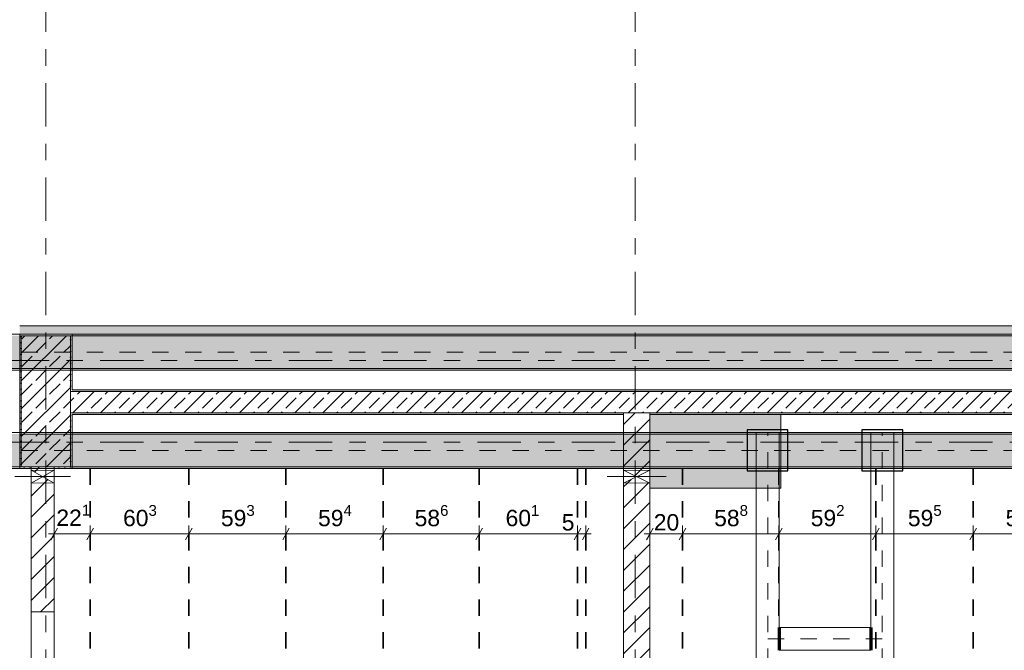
# Model space of a CAD drawing. Header units: metres. Extents: x -3.6 to 84.5, y -11 to 16.8.
# Tile 104 of 225: x 25.6 to 31.6, y 4.1 to 7.9. Entities that reach past the tile are written whole.
import ezdxf

# ---------------------------------------------------------------- set-up
doc = ezdxf.new("R2010")
doc.units = ezdxf.units.M
doc.header["$MEASUREMENT"] = 0
for name, pattern in [('Achse', [0.2, 0.1, -0.05, 0, -0.05]), ('Strichlinie doppelt', [0.546806, 0.264583, -0.105833, 0.070556, -0.105833]), ('Wipeout_Contour', [1, 0, -1])]:
    doc.linetypes.add(name, pattern=pattern)
for name, color, linetype in [('155 - Bemaßung_ Beschriftung.Ausbau - Deckenelemente', 7, 'Continuous'), ('451 - Universal.Achsen Raster', 7, 'Continuous'), ('605 - Struktur.Wand Innen', 7, 'Continuous'), ('607 - Struktur.Stütze', 7, 'Continuous'), ('608 - Struktur.Träger', 7, 'Continuous'), ('671 - Objekte.Aufzug', 7, 'Continuous'), ('Abbruch_605 - Struktur.Wand Innen', 7, 'Continuous'), ('Neubau_605 - Struktur.Wand Innen', 7, 'Continuous'), ('Neubau_612 - Struktur.Stahlbau', 7, 'Continuous')]:
    doc.layers.add(name, color=color, linetype=linetype)
doc.styles.add('ERSTELLTER_STIL_2', font='txt')
doc.linetypes.add('Abbruch 1', pattern='A,0,[1,2022.0244.A_L5A-PL04.08_iB_Deckenelemente 1.OG1.Shx,S=0.001984,R=0,X=0,Y=0],-0.25,0', length=0.25)
doc.dimstyles.new('ERSTELLTER_STIL__1', dxfattribs={"dimtxt": 0.1, "dimasz": 0.0532, "dimexe": 0.18, "dimexo": 0.0625, "dimgap": 0, "dimtad": 1, "dimtih": 1, "dimtoh": 1, "dimzin": 0, "dimdsep": 46, "dimtxsty": 'ERSTELLTER_STIL_2', "dimblk": 'ARROWHEAD_2', "dimblk1": 'ARROWHEAD_2', "dimblk2": 'ARROWHEAD_2', "dimcen": 0.09, "dimse1": 1, "dimse2": 1, "dimclrd": 7, "dimclre": 7, "dimclrt": 7, "dimazin": 0, "dimtfac": 1, "dimtdec": 4, "dimtmove": 0, "dimatfit": 3, "dimfxl": 1, "dimtolj": 1, "dimtzin": 0, "dimarcsym": 0})
doc.dimstyles.new('ERSTELLTER_STIL__2', dxfattribs={"dimtxt": 0.1, "dimasz": 0.0532, "dimexe": 0.18, "dimexo": 0.0625, "dimgap": 0, "dimtad": 1, "dimtih": 1, "dimtoh": 1, "dimzin": 0, "dimdsep": 46, "dimtxsty": 'ERSTELLTER_STIL_2', "dimblk": 'ARROWHEAD_2', "dimblk1": 'ARROWHEAD_2', "dimblk2": 'ARROWHEAD_2', "dimcen": 0.09, "dimse1": 1, "dimse2": 1, "dimclrd": 7, "dimclre": 7, "dimclrt": 7, "dimazin": 0, "dimtfac": 1, "dimtdec": 4, "dimtmove": 2, "dimatfit": 3, "dimfxl": 1, "dimtolj": 1, "dimtzin": 0, "dimarcsym": 0})
pattern_1 = [(45, (0, 0), (-0.08485281, 0.08485281), []), (45, (-0.04243, 0.04243), (-0.08485281, 0.08485281), [0.09, -0.03])]
pattern_2 = [(45, (0, 0), (-0.01767767, 0.01767767), [0, -0.025])]
pattern_3 = [(45, (0, 0), (-0.0636396, 0.0636396), [])]

# ---------------------------------------------------------------- blocks, each defined once
blk = doc.blocks.new('*D259')
at = {"layer": '155 - Bemaßung_ Beschriftung.Ausbau - Deckenelemente', "color": 7, "linetype": 'Continuous', "lineweight": 5}
for p, q in [((25.8002, 4.825), (25.7598, 4.755)), ((25.78, 4.7375), (25.78, 4.8425)), ((26.0212, 4.825), (25.9808, 4.755)), ((26.001, 4.7375), (26.001, 4.8425)), ((25.7457, 4.79), (25.78, 4.79)), ((25.78, 4.79), (26.001, 4.79))]:
    blk.add_line(p, q, dxfattribs=at)
at = {"layer": '155 - Bemaßung_ Beschriftung.Ausbau - Deckenelemente', "color": 7, "lineweight": 5, "insert": (25.7939, 4.81), "char_height": 0.1, "attachment_point": 7, "style": 'ERSTELLTER_STIL_2'}
blk.add_mtext('\\A1;{\\pql;\\fArial|b0|i0|c0|p38;22\\fArial|b0|i0|c0|p38;\\A1{\\H.66x;\\S1^  ;}}', dxfattribs=at)
blk = doc.blocks.new('ARROWHEAD_2')
at = {"color": 0, "linetype": 'Continuous', "lineweight": 0}
for p, q in [((0, 0), (-1, 0)), ((-0.38, -0.66), (0.38, 0.66))]:
    blk.add_line(p, q, dxfattribs=at)
blk = doc.blocks.new('*D260')
at = {"layer": '155 - Bemaßung_ Beschriftung.Ausbau - Deckenelemente', "color": 7, "linetype": 'Continuous', "lineweight": 5}
for p, q in [((26.0212, 4.825), (25.9808, 4.755)), ((26.001, 4.7375), (26.001, 4.8425)), ((26.6242, 4.825), (26.5838, 4.755)), ((26.604, 4.7375), (26.604, 4.8425)), ((26.001, 4.79), (26.604, 4.79))]:
    blk.add_line(p, q, dxfattribs=at)
at = {"layer": '155 - Bemaßung_ Beschriftung.Ausbau - Deckenelemente', "color": 7, "lineweight": 5, "insert": (26.2015, 4.8083), "char_height": 0.1, "attachment_point": 7, "style": 'ERSTELLTER_STIL_2'}
blk.add_mtext('\\A1;{\\pql;\\fArial|b0|i0|c0|p38;60\\fArial|b0|i0|c0|p38;\\A1{\\H.66x;\\S3^  ;}}', dxfattribs=at)
blk = doc.blocks.new('*D261')
at = {"layer": '155 - Bemaßung_ Beschriftung.Ausbau - Deckenelemente', "color": 7, "linetype": 'Continuous', "lineweight": 5}
for p, q in [((26.6242, 4.825), (26.5838, 4.755)), ((26.604, 4.7375), (26.604, 4.8425)), ((27.2172, 4.825), (27.1768, 4.755)), ((27.197, 4.7375), (27.197, 4.8425)), ((26.604, 4.79), (27.197, 4.79))]:
    blk.add_line(p, q, dxfattribs=at)
at = {"layer": '155 - Bemaßung_ Beschriftung.Ausbau - Deckenelemente', "color": 7, "lineweight": 5, "insert": (26.7995, 4.8083), "char_height": 0.1, "attachment_point": 7, "style": 'ERSTELLTER_STIL_2'}
blk.add_mtext('\\A1;{\\pql;\\fArial|b0|i0|c0|p38;59\\fArial|b0|i0|c0|p38;\\A1{\\H.66x;\\S3^  ;}}', dxfattribs=at)
blk = doc.blocks.new('*D262')
at = {"layer": '155 - Bemaßung_ Beschriftung.Ausbau - Deckenelemente', "color": 7, "linetype": 'Continuous', "lineweight": 5}
for p, q in [((27.2172, 4.825), (27.1768, 4.755)), ((27.197, 4.7375), (27.197, 4.8425)), ((27.8112, 4.825), (27.7708, 4.755)), ((27.791, 4.7375), (27.791, 4.8425)), ((27.197, 4.79), (27.791, 4.79))]:
    blk.add_line(p, q, dxfattribs=at)
at = {"layer": '155 - Bemaßung_ Beschriftung.Ausbau - Deckenelemente', "color": 7, "lineweight": 5, "insert": (27.393, 4.8083), "char_height": 0.1, "attachment_point": 7, "style": 'ERSTELLTER_STIL_2'}
blk.add_mtext('\\A1;{\\pql;\\fArial|b0|i0|c0|p38;59\\fArial|b0|i0|c0|p38;\\A1{\\H.66x;\\S4^  ;}}', dxfattribs=at)
blk = doc.blocks.new('*D263')
at = {"layer": '155 - Bemaßung_ Beschriftung.Ausbau - Deckenelemente', "color": 7, "linetype": 'Continuous', "lineweight": 5}
for p, q in [((27.8112, 4.825), (27.7708, 4.755)), ((27.791, 4.7375), (27.791, 4.8425)), ((28.3972, 4.825), (28.3568, 4.755)), ((28.377, 4.7375), (28.377, 4.8425)), ((27.791, 4.79), (28.377, 4.79))]:
    blk.add_line(p, q, dxfattribs=at)
at = {"layer": '155 - Bemaßung_ Beschriftung.Ausbau - Deckenelemente', "color": 7, "lineweight": 5, "insert": (27.983, 4.8083), "char_height": 0.1, "attachment_point": 7, "style": 'ERSTELLTER_STIL_2'}
blk.add_mtext('\\A1;{\\pql;\\fArial|b0|i0|c0|p38;58\\fArial|b0|i0|c0|p38;\\A1{\\H.66x;\\S6^  ;}}', dxfattribs=at)
blk = doc.blocks.new('*D264')
at = {"layer": '155 - Bemaßung_ Beschriftung.Ausbau - Deckenelemente', "color": 7, "linetype": 'Continuous', "lineweight": 5}
for p, q in [((28.3972, 4.825), (28.3568, 4.755)), ((28.377, 4.7375), (28.377, 4.8425)), ((28.9982, 4.825), (28.9578, 4.755)), ((28.978, 4.7375), (28.978, 4.8425)), ((28.377, 4.79), (28.978, 4.79))]:
    blk.add_line(p, q, dxfattribs=at)
at = {"layer": '155 - Bemaßung_ Beschriftung.Ausbau - Deckenelemente', "color": 7, "lineweight": 5, "char_height": 0.1, "attachment_point": 7, "style": 'ERSTELLTER_STIL_2'}
for s, insert in [('\\A1;{\\pql;\\fArial|b0|i0|c0|p38;60\\fArial|b0|i0|c0|p38;\\A1{\\H.66x;\\S1^  ;}}', (28.5386, 4.8083)), ('\\A1;{\\pql;\\fArial|b0|i0|c0|p38;5}', (28.8819, 4.81))]:
    blk.add_mtext(s, dxfattribs=dict(at, insert=insert))
blk = doc.blocks.new('*D265')
at = {"layer": '155 - Bemaßung_ Beschriftung.Ausbau - Deckenelemente', "color": 7, "linetype": 'Continuous', "lineweight": 5}
for p, q in [((28.9982, 4.825), (28.9578, 4.755)), ((28.978, 4.7375), (28.978, 4.8425)), ((29.0078, 4.755), (29.0482, 4.825)), ((29.028, 4.7375), (29.028, 4.8425)), ((28.978, 4.79), (29.028, 4.79)), ((29.028, 4.79), (29.0622, 4.79))]:
    blk.add_line(p, q, dxfattribs=at)
blk = doc.blocks.new('*D266')
at = {"layer": '155 - Bemaßung_ Beschriftung.Ausbau - Deckenelemente', "color": 7, "linetype": 'Continuous', "lineweight": 5}
for p, q in [((29.4402, 4.825), (29.3998, 4.755)), ((29.42, 4.7375), (29.42, 4.8425)), ((29.6402, 4.825), (29.5998, 4.755)), ((29.62, 4.7375), (29.62, 4.8425)), ((29.3857, 4.79), (29.42, 4.79)), ((29.42, 4.79), (29.62, 4.79))]:
    blk.add_line(p, q, dxfattribs=at)
at = {"layer": '155 - Bemaßung_ Beschriftung.Ausbau - Deckenelemente', "color": 7, "lineweight": 5, "insert": (29.4441, 4.81), "char_height": 0.1, "attachment_point": 7, "style": 'ERSTELLTER_STIL_2'}
blk.add_mtext('\\A1;{\\pql;\\fArial|b0|i0|c0|p38;20}', dxfattribs=at)
blk = doc.blocks.new('*D267')
at = {"layer": '155 - Bemaßung_ Beschriftung.Ausbau - Deckenelemente', "color": 7, "linetype": 'Continuous', "lineweight": 5}
for p, q in [((29.6402, 4.825), (29.5998, 4.755)), ((29.62, 4.7375), (29.62, 4.8425)), ((30.2282, 4.825), (30.1878, 4.755)), ((30.208, 4.7375), (30.208, 4.8425)), ((29.62, 4.79), (30.208, 4.79))]:
    blk.add_line(p, q, dxfattribs=at)
at = {"layer": '155 - Bemaßung_ Beschriftung.Ausbau - Deckenelemente', "color": 7, "lineweight": 5, "insert": (29.813, 4.8083), "char_height": 0.1, "attachment_point": 7, "style": 'ERSTELLTER_STIL_2'}
blk.add_mtext('\\A1;{\\pql;\\fArial|b0|i0|c0|p38;58\\fArial|b0|i0|c0|p38;\\A1{\\H.66x;\\S8^  ;}}', dxfattribs=at)
blk = doc.blocks.new('*D268')
at = {"layer": '155 - Bemaßung_ Beschriftung.Ausbau - Deckenelemente', "color": 7, "linetype": 'Continuous', "lineweight": 5}
for p, q in [((30.2282, 4.825), (30.1878, 4.755)), ((30.208, 4.7375), (30.208, 4.8425)), ((30.8202, 4.825), (30.7798, 4.755)), ((30.8, 4.7375), (30.8, 4.8425)), ((30.208, 4.79), (30.8, 4.79))]:
    blk.add_line(p, q, dxfattribs=at)
at = {"layer": '155 - Bemaßung_ Beschriftung.Ausbau - Deckenelemente', "color": 7, "lineweight": 5, "insert": (30.403, 4.8083), "char_height": 0.1, "attachment_point": 7, "style": 'ERSTELLTER_STIL_2'}
blk.add_mtext('\\A1;{\\pql;\\fArial|b0|i0|c0|p38;59\\fArial|b0|i0|c0|p38;\\A1{\\H.66x;\\S2^  ;}}', dxfattribs=at)
blk = doc.blocks.new('*D269')
at = {"layer": '155 - Bemaßung_ Beschriftung.Ausbau - Deckenelemente', "color": 7, "linetype": 'Continuous', "lineweight": 5}
for p, q in [((30.8202, 4.825), (30.7798, 4.755)), ((30.8, 4.7375), (30.8, 4.8425)), ((31.4152, 4.825), (31.3748, 4.755)), ((31.395, 4.7375), (31.395, 4.8425)), ((30.8, 4.79), (31.395, 4.79))]:
    blk.add_line(p, q, dxfattribs=at)
at = {"layer": '155 - Bemaßung_ Beschriftung.Ausbau - Deckenelemente', "color": 7, "lineweight": 5, "insert": (30.9965, 4.8083), "char_height": 0.1, "attachment_point": 7, "style": 'ERSTELLTER_STIL_2'}
blk.add_mtext('\\A1;{\\pql;\\fArial|b0|i0|c0|p38;59\\fArial|b0|i0|c0|p38;\\A1{\\H.66x;\\S5^  ;}}', dxfattribs=at)
blk = doc.blocks.new('*D270')
at = {"layer": '155 - Bemaßung_ Beschriftung.Ausbau - Deckenelemente', "color": 7, "linetype": 'Continuous', "lineweight": 5}
for p, q in [((31.4152, 4.825), (31.3748, 4.755)), ((31.395, 4.7375), (31.395, 4.8425)), ((32.0142, 4.825), (31.9738, 4.755)), ((31.994, 4.7375), (31.994, 4.8425)), ((31.395, 4.79), (31.994, 4.79))]:
    blk.add_line(p, q, dxfattribs=at)
at = {"layer": '155 - Bemaßung_ Beschriftung.Ausbau - Deckenelemente', "color": 7, "lineweight": 5, "insert": (31.5935, 4.8083), "char_height": 0.1, "attachment_point": 7, "style": 'ERSTELLTER_STIL_2'}
blk.add_mtext('\\A1;{\\pql;\\fArial|b0|i0|c0|p38;59\\fArial|b0|i0|c0|p38;\\A1{\\H.66x;\\S9^  ;}}', dxfattribs=at)

msp = doc.modelspace()

# ---------------------------------------------------------------- hatches: boundary and pattern name
at = {"layer": '605 - Struktur.Wand Innen', "linetype": 'Continuous', "lineweight": 0, "true_color": 0x000000}
h = msp.add_hatch(dxfattribs=at)
h.set_pattern_fill('Beton__Stahlbeton_0001', color=18, style=0, pattern_type=2)
h.set_pattern_definition(pattern_1)
h.paths.add_polyline_path([(32.78, 5.6595), (25.88, 5.6595), (25.88, 5.5295), (32.78, 5.5295)])
h = msp.add_hatch(dxfattribs=at)
h.set_pattern_fill('Gips_0001', color=18, style=0, pattern_type=2)
h.set_pattern_definition(pattern_2)
h.paths.add_polyline_path([(25.89, 5.6595), (32.77, 5.6595), (32.77, 5.6695), (25.89, 5.6695)])
h = msp.add_hatch(dxfattribs=at)
h.set_pattern_fill('Gips_0001', color=18, style=0, pattern_type=2)
h.set_pattern_definition(pattern_2)
h.paths.add_polyline_path([(29.26, 5.5295), (25.89, 5.5295), (25.89, 5.5195), (29.26, 5.5195)])
h = msp.add_hatch(dxfattribs=at)
h.set_pattern_fill('Gips_0001', color=18, style=0, pattern_type=2)
h.set_pattern_definition(pattern_2)
h.paths.add_polyline_path([(29.42, 5.5195), (32.77, 5.5195), (32.77, 5.5295), (29.42, 5.5295)])
at = {"layer": '607 - Struktur.Stütze', "linetype": 'Continuous', "lineweight": 0, "true_color": 0x000000}
h = msp.add_hatch(dxfattribs=at)
h.set_pattern_fill('Gips_0001', color=18, style=0, pattern_type=2)
h.set_pattern_definition(pattern_2)
h.paths.add_polyline_path([(25.89, 6.01), (25.57, 6.01), (25.57, 5.19), (25.64, 5.19), (25.64, 5.2), (25.58, 5.2), (25.58, 6), (25.88, 6), (25.88, 5.6695), (25.89, 5.6695)])
h = msp.add_hatch(dxfattribs=at)
h.set_pattern_fill('Beton__Stahlbeton_0001', color=18, style=0, pattern_type=2)
h.set_pattern_definition(pattern_1)
h.paths.add_polyline_path([(25.58, 5.2), (25.88, 5.2), (25.88, 6), (25.58, 6)])
h = msp.add_hatch(dxfattribs=at)
h.set_pattern_fill('Gips_0001', color=18, style=0, pattern_type=2)
h.set_pattern_definition(pattern_2)
h.paths.add_polyline_path([(25.89, 5.6695), (25.88, 5.6695), (25.88, 5.6595), (25.89, 5.6595)])
h = msp.add_hatch(dxfattribs=at)
h.set_pattern_fill('Gips_0001', color=18, style=0, pattern_type=2)
h.set_pattern_definition(pattern_2)
h.paths.add_polyline_path([(25.78, 5.2), (25.78, 5.19), (25.89, 5.19), (25.89, 5.5195), (25.88, 5.5195), (25.88, 5.2)])
h = msp.add_hatch(dxfattribs=at)
h.set_pattern_fill('Gips_0001', color=18, style=0, pattern_type=2)
h.set_pattern_definition(pattern_2)
h.paths.add_polyline_path([(25.88, 5.5195), (25.89, 5.5195), (25.89, 5.5295), (25.88, 5.5295)])
at = {"layer": '608 - Struktur.Träger', "linetype": 'Continuous', "lineweight": 0, "true_color": 0x000000}
h = msp.add_hatch(dxfattribs=at)
h.set_pattern_fill('Beton__Stahlbeton_0001', color=18, style=0, pattern_type=2)
h.set_pattern_definition(pattern_1)
h.paths.add_polyline_path([(0.69, 6), (0.38, 6), (0.38, 5.8), (0.69, 5.8), (7.57, 5.8), (7.89, 5.8), (11.17, 5.8), (11.49, 5.8), (14.86, 5.8), (15.02, 5.8), (18.37, 5.8), (18.69, 5.8), (22.04, 5.8), (22.2, 5.8), (25.57, 5.8), (25.89, 5.8), (32.77, 5.8), (33.09, 5.8), (36.46, 5.8), (36.6, 5.8), (39.97, 5.8), (40.29, 5.8), (47.17, 5.8), (47.49, 5.8), (54.37, 5.8), (54.69, 5.8), (58.06, 5.8), (58.195, 5.8), (61.57, 5.8), (61.88, 5.8), (61.88, 6), (61.57, 6), (54.69, 6), (54.37, 6), (50.9225, 6), (50.8575, 6), (47.49, 6), (47.17, 6), (40.29, 6), (39.97, 6), (33.09, 6), (32.77, 6), (25.89, 6), (25.57, 6), (18.69, 6), (18.37, 6), (11.49, 6), (11.17, 6), (7.89, 6), (7.57, 6)])
h = msp.add_hatch(dxfattribs=at)
h.set_pattern_fill('Gips_0001', color=18, style=0, pattern_type=2)
h.set_pattern_definition(pattern_2)
h.paths.add_polyline_path([(25.89, 6), (32.77, 6), (32.77, 6.01), (25.89, 6.01)])
h = msp.add_hatch(dxfattribs=at)
h.set_pattern_fill('Gips_0001', color=18, style=0, pattern_type=2)
h.set_pattern_definition(pattern_2)
h.paths.add_polyline_path([(32.77, 5.8), (25.89, 5.8), (25.89, 5.79), (32.77, 5.79)])
at = {"layer": '671 - Objekte.Aufzug', "linetype": 'Continuous', "lineweight": 0, "true_color": 0x207f4f}
msp.add_hatch(color=107, dxfattribs=at).paths.add_polyline_path([(30.22, 5.5195), (30.22, 5.0695), (29.42, 5.0695), (29.42, 5.5195)])
at = {"layer": 'Abbruch_605 - Struktur.Wand Innen', "linetype": 'Continuous', "lineweight": 0, "true_color": 0x000000}
h = msp.add_hatch(dxfattribs=at)
h.set_pattern_fill('Holz__Sperrholz_2_0001', color=18, style=0, pattern_type=2)
h.set_pattern_definition([(0, (0, 0), (0, 0.065), []), (45, (0, 0), (-0.13, 0.13), [0.0919239, -0.0919239]), (45, (0.065, 0), (-0.13, 0.13), [0.0919239, -0.0919239]), (45, (0.13, 0), (-0.13, 0.13), [0.0919239, -0.0919239]), (45, (0.195, 0), (-0.13, 0.13), [0.0919239, -0.0919239]), (315, (0, 0), (0.13, 0.13), [0.0919239, -0.0919239]), (315, (0.065, 0), (0.13, 0.13), [0.0919239, -0.0919239]), (315, (0.13, 0), (0.13, 0.13), [0.0919239, -0.0919239]), (315, (0.195, 0), (0.13, 0.13), [0.0919239, -0.0919239])])
h.paths.add_polyline_path([(33.09, 6.06), (25.57, 6.06), (25.57, 6.01), (33.09, 6.01)])
h = msp.add_hatch(dxfattribs=at)
h.set_pattern_fill('MW_Ziegel_0001', color=18, style=0, pattern_type=2)
h.set_pattern_definition(pattern_3)
h.paths.add_polyline_path([(25.78, 5.18), (25.64, 5.18), (25.71, 5.14)])
h = msp.add_hatch(dxfattribs=at)
h.set_pattern_fill('MW_Ziegel_0001', color=18, style=0, pattern_type=2)
h.set_pattern_definition(pattern_3)
h.paths.add_polyline_path([(29.26, 5.18), (29.34, 5.14), (29.42, 5.18)])
h = msp.add_hatch(dxfattribs=at)
h.set_pattern_fill('MW_Ziegel_0001', color=18, style=0, pattern_type=2)
h.set_pattern_definition(pattern_3)
h.paths.add_polyline_path([(25.64, 5.1), (25.78, 5.1), (25.71, 5.14)])
h = msp.add_hatch(dxfattribs=at)
h.set_pattern_fill('MW_Ziegel_0001', color=18, style=0, pattern_type=2)
h.set_pattern_definition(pattern_3)
h.paths.add_polyline_path([(29.26, 5.1), (29.42, 5.1), (29.34, 5.14)])

# ---------------------------------------------------------------- linework, layer by layer
at = {"layer": '155 - Bemaßung_ Beschriftung.Ausbau - Deckenelemente', "color": 7, "linetype": 'Achse', "lineweight": 35}
for p, q in [((26.001, 5.19), (26.001, 0.71)), ((26.604, 5.19), (26.604, 0.71)), ((27.197, 5.19), (27.197, 0.71)), ((27.791, 5.19), (27.791, 0.71)), ((28.377, 5.19), (28.377, 0.71)), ((28.978, 5.19), (28.978, 0.71)), ((29.028, 5.19), (29.028, 0.71)), ((29.62, 5.19), (29.62, 0.71)), ((30.208, 5.19), (30.208, 0.71)), ((30.8, 5.19), (30.8, 0.71)), ((31.395, 5.19), (31.395, 0.71))]:
    msp.add_line(p, q, dxfattribs=at)
at = {"layer": '451 - Universal.Achsen Raster', "color": 160, "linetype": 'Strichlinie doppelt', "lineweight": 9, "true_color": 0x3232ff}
msp.add_line((64.935, 5.85), (-3.175, 5.85), dxfattribs=at)
at = {"layer": '605 - Struktur.Wand Innen', "color": 7, "linetype": 'Continuous', "lineweight": 18}
for p, q in [((32.78, 5.6595), (25.88, 5.6595)), ((25.88, 5.5295), (29.26, 5.5295)), ((29.26, 5.5295), (29.26, 5.5195)), ((29.42, 5.5295), (29.26, 5.5295)), ((29.42, 5.5195), (29.42, 5.5295)), ((29.42, 5.5295), (32.78, 5.5295))]:
    msp.add_line(p, q, dxfattribs=at)
at = {"layer": '605 - Struktur.Wand Innen', "color": 7, "linetype": 'Continuous', "lineweight": 13, "flags": 128}
for points in [[(32.77, 5.6695), (25.89, 5.6695)], [(25.89, 5.5195), (29.26, 5.5195)], [(29.42, 5.5195), (32.77, 5.5195)]]:
    msp.add_lwpolyline(points, dxfattribs=at)
at = {"layer": '607 - Struktur.Stütze', "color": 7, "linetype": 'Continuous', "lineweight": 5, "flags": 128}
for points in [[(25.57, 6.01), (25.57, 5.19), (25.64, 5.19)], [(25.89, 5.6695), (25.89, 6.01)], [(25.78, 5.19), (25.89, 5.19), (25.89, 5.5195)]]:
    msp.add_lwpolyline(points, dxfattribs=at)
at = {"layer": '607 - Struktur.Stütze', "color": 7, "linetype": 'Continuous', "lineweight": 13, "flags": 128}
msp.add_lwpolyline([(25.58, 5.2), (25.88, 5.2), (25.88, 6), (25.58, 6)], close=True, dxfattribs=at)
at = {"layer": '608 - Struktur.Träger', "color": 7, "linetype": 'Continuous', "lineweight": 13}
for p, q in [((0.38, 6.01), (61.88, 6.01)), ((25.89, 6), (25.57, 6)), ((32.77, 6), (25.89, 6)), ((0.38, 5.79), (61.88, 5.79)), ((25.89, 5.4), (25.57, 5.4))]:
    msp.add_line(p, q, dxfattribs=at)
at = {"layer": '608 - Struktur.Träger', "color": 7, "linetype": 'Continuous', "lineweight": 5}
for p, q in [((25.89, 6.01), (25.89, 6)), ((32.77, 6.01), (25.89, 6.01)), ((25.89, 5.8), (25.89, 5.79)), ((32.77, 5.79), (25.89, 5.79)), ((25.89, 5.41), (25.89, 5.4)), ((25.89, 5.2), (25.89, 5.19))]:
    msp.add_line(p, q, dxfattribs=at)
at = {"layer": '608 - Struktur.Träger', "color": 7, "linetype": 'Achse', "lineweight": 9}
msp.add_line((0.38, 5.9), (61.88, 5.9), dxfattribs=at)
at = {"layer": '608 - Struktur.Träger', "color": 7, "linetype": 'Continuous', "lineweight": 13, "flags": 128}
msp.add_lwpolyline([(54.69, 5.8), (54.37, 5.8), (47.49, 5.8), (47.17, 5.8), (40.29, 5.8), (39.97, 5.8), (36.6, 5.8), (36.46, 5.8), (33.09, 5.8), (32.77, 5.8), (25.89, 5.8), (25.57, 5.8), (22.2, 5.8), (22.04, 5.8), (18.69, 5.8), (18.37, 5.8), (15.02, 5.8), (14.86, 5.8), (11.49, 5.8), (11.17, 5.8), (7.89, 5.8), (7.57, 5.8), (0.69, 5.8), (0.38, 5.8)], dxfattribs=at)
at = {"layer": '671 - Objekte.Aufzug', "color": 7, "linetype": 'Continuous', "lineweight": 18, "flags": 128}
msp.add_lwpolyline([(30.22, 5.5195), (30.22, 5.0695), (29.42, 5.0695), (29.42, 5.5195)], close=True, dxfattribs=at)
at = {"layer": 'Abbruch_605 - Struktur.Wand Innen', "color": 7, "linetype": 'Abbruch 1', "lineweight": 18}
for p, q in [((25.78, 5.18), (25.64, 5.18)), ((29.42, 5.18), (29.26, 5.18)), ((25.64, 5.1), (25.78, 5.1)), ((29.26, 5.1), (29.42, 5.1))]:
    msp.add_line(p, q, dxfattribs=at)
at = {"layer": 'Abbruch_605 - Struktur.Wand Innen', "color": 160, "linetype": 'Abbruch 1', "lineweight": 5, "true_color": 0x3232ff}
for p, q in [((25.54, 5.14), (25.88, 5.14)), ((25.54, 5.14), (25.88, 5.14)), ((29.16, 5.14), (29.52, 5.14)), ((29.16, 5.14), (29.52, 5.14))]:
    msp.add_line(p, q, dxfattribs=at)
at = {"layer": 'Abbruch_605 - Struktur.Wand Innen', "color": 7, "linetype": 'Abbruch 1', "lineweight": 18, "flags": 128}
for points in [[(33.09, 6.06), (25.57, 6.06)], [(25.57, 6.01), (33.09, 6.01)], [(25.64, 5.18), (25.64, 5.1)], [(25.78, 5.1), (25.78, 5.18)], [(29.26, 5.18), (29.26, 5.1)], [(29.42, 5.1), (29.42, 5.18)]]:
    msp.add_lwpolyline(points, dxfattribs=at)
at = {"layer": 'Neubau_605 - Struktur.Wand Innen', "color": 1, "linetype": 'Continuous', "lineweight": 9}
for p, q in [((25.64, 5.1), (25.78, 5.18)), ((25.64, 5.18), (25.78, 5.1)), ((29.26, 5.1), (29.42, 5.18)), ((29.26, 5.18), (29.42, 5.1))]:
    msp.add_line(p, q, dxfattribs=at)
at = {"layer": 'Neubau_612 - Struktur.Stahlbau', "color": 1, "linetype": 'Continuous', "lineweight": 13}
for p, q in [((30.07, 0.39), (30.07, 5.41)), ((30.21, 5.41), (30.07, 5.41)), ((30.21, 4.22), (30.21, 5.41)), ((30.77, 4.22), (30.77, 5.41)), ((30.91, 5.41), (30.77, 5.41)), ((30.91, 0.39), (30.91, 5.41)), ((30.21, 4.22), (30.77, 4.22)), ((30.21, 4.08), (30.77, 4.08))]:
    msp.add_line(p, q, dxfattribs=at)
at = {"layer": 'Neubau_612 - Struktur.Stahlbau', "color": 1, "linetype": 'Achse', "lineweight": 9}
for p, q in [((30.14, 0.39), (30.14, 5.41)), ((30.84, 0.39), (30.84, 5.41)), ((30.14, 4.15), (30.84, 4.15))]:
    msp.add_line(p, q, dxfattribs=at)
at = {"layer": 'Neubau_612 - Struktur.Stahlbau', "color": 1, "linetype": 'Continuous', "lineweight": 70}
for p, q in [((30.21, 4.22), (30.21, 4.08)), ((30.77, 4.22), (30.77, 4.08))]:
    msp.add_line(p, q, dxfattribs=at)
at = {"layer": 'Neubau_612 - Struktur.Stahlbau', "color": 1, "linetype": 'Continuous', "lineweight": 25, "flags": 128}
for points in [[(30.0139, 5.175), (30.2639, 5.175), (30.2639, 5.425), (30.0139, 5.425)], [(30.7156, 5.175), (30.9656, 5.175), (30.9656, 5.425), (30.7156, 5.425)]]:
    msp.add_lwpolyline(points, close=True, dxfattribs=at)

# ---------------------------------------------------------------- dimensions: what is measured, and where the dimension line sits
at = {"layer": '155 - Bemaßung_ Beschriftung.Ausbau - Deckenelemente', "color": 7, "linetype": 'Continuous', "lineweight": 5}
for base, p1, p2, picture, middle in [((26.604, 4.79), (26.001, 5.19), (26.604, 5.19), '*D260', (26.4128, 4.86)), ((27.197, 4.79), (26.604, 5.19), (27.197, 5.19), '*D261', (27.0108, 4.86)), ((27.791, 4.79), (27.197, 5.19), (27.791, 5.19), '*D262', (27.6043, 4.86)), ((28.377, 4.79), (27.791, 5.19), (28.377, 5.19), '*D263', (28.1943, 4.86)), ((28.978, 4.79), (28.377, 5.19), (28.978, 5.19), '*D264', (28.7499, 4.86)), ((29.028, 4.79), (28.978, 5.19), (29.028, 5.19), '*D265', (28.92, 4.86)), ((30.208, 4.79), (29.62, 5.19), (30.208, 5.19), '*D267', (30.0243, 4.86)), ((30.8, 4.79), (30.208, 5.19), (30.8, 5.19), '*D268', (30.6143, 4.86)), ((31.3949749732, 4.7899822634), (30.7999749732, 5.1899822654), (31.3949749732, 5.1899822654), '*D269', (31.2078412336, 4.8599822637)), ((31.994, 4.79), (31.395, 5.19), (31.994, 5.19), '*D270', (31.8048, 4.86))]:
    dim = msp.add_linear_dim(base=base, p1=p1, p2=p2, dimstyle='ERSTELLTER_STIL__1', dxfattribs=at)
    dim.commit()
    dim.dimension.update_dxf_attribs({"geometry": picture, "text_midpoint": middle, "dimtype": 160})

# ---------------------------------------------------------------- next in the draw order: wipeouts: each hides what was drawn before it
at = {"color": 254, "linetype": 'Wipeout_Contour', "lineweight": 0, "ltscale": 119.437955}
msp.add_wipeout([(29.26, 5.5295), (29.26, 5.5195), (29.42, 5.5195), (29.42, 5.5295)], dxfattribs=at).dxf.layer = '605 - Struktur.Wand Innen'
at = {"color": 254, "linetype": 'Wipeout_Contour', "lineweight": 0, "ltscale": 104.93225}
msp.add_wipeout([(25.78, 5.2), (25.64, 5.2), (25.64, 5.18), (25.78, 5.18)], dxfattribs=at).dxf.layer = '605 - Struktur.Wand Innen'
at = {"color": 254, "linetype": 'Wipeout_Contour', "lineweight": 0, "ltscale": 104.573854}
msp.add_wipeout([(25.64, 4.315), (25.78, 4.315), (25.78, 5.1), (25.64, 5.1)], dxfattribs=at).dxf.layer = '605 - Struktur.Wand Innen'
at = {"color": 254, "linetype": 'Wipeout_Contour', "lineweight": 0, "ltscale": 118.25844}
msp.add_wipeout([(29.42, 5.1), (29.26, 5.1), (29.26, 0.7), (29.42, 0.7)], dxfattribs=at).dxf.layer = '605 - Struktur.Wand Innen'

# ---------------------------------------------------------------- next in the draw order: hatches: boundary and pattern name
at = {"layer": '605 - Struktur.Wand Innen', "linetype": 'Continuous', "lineweight": 0, "true_color": 0x000000}
h = msp.add_hatch(dxfattribs=at)
h.set_pattern_fill('MW_Ziegel_0001', color=18, style=0, pattern_type=2)
h.set_pattern_definition(pattern_3)
h.paths.add_polyline_path([(29.26, 5.5295), (29.26, 5.5195), (29.42, 5.5195), (29.42, 5.5295)])
h = msp.add_hatch(dxfattribs=at)
h.set_pattern_fill('MW_Ziegel_0001', color=18, style=0, pattern_type=2)
h.set_pattern_definition(pattern_3)
h.paths.add_polyline_path([(25.78, 5.2), (25.64, 5.2), (25.64, 5.18), (25.78, 5.18)])
h = msp.add_hatch(dxfattribs=at)
h.set_pattern_fill('MW_Ziegel_0001', color=18, style=0, pattern_type=2)
h.set_pattern_definition(pattern_3)
h.paths.add_polyline_path([(25.64, 4.315), (25.78, 4.315), (25.78, 5.1), (25.64, 5.1)])
h = msp.add_hatch(dxfattribs=at)
h.set_pattern_fill('MW_Ziegel_0001', color=18, style=0, pattern_type=2)
h.set_pattern_definition(pattern_3)
h.paths.add_polyline_path([(29.42, 5.1), (29.26, 5.1), (29.26, 0.7), (29.42, 0.7)])

# ---------------------------------------------------------------- next in the draw order: linework, layer by layer
at = {"layer": '451 - Universal.Achsen Raster', "color": 160, "linetype": 'Strichlinie doppelt', "lineweight": 9, "true_color": 0x3232ff}
msp.add_line((25.73, -10.585), (25.73, 16.355), dxfattribs=at)
at = {"layer": '605 - Struktur.Wand Innen', "color": 7, "linetype": 'Continuous', "lineweight": 18}
msp.add_line((25.64, 4.315), (25.78, 4.315), dxfattribs=at)
at = {"layer": '605 - Struktur.Wand Innen', "color": 7, "linetype": 'Continuous', "lineweight": 13}
for p, q in [((25.64, 4.315), (25.64, 3.305)), ((25.78, 3.305), (25.78, 4.315))]:
    msp.add_line(p, q, dxfattribs=at)
at = {"layer": '605 - Struktur.Wand Innen', "color": 7, "linetype": 'Continuous', "lineweight": 18, "flags": 128}
for points in [[(25.64, 5.2), (25.64, 5.18)], [(25.78, 5.18), (25.78, 5.2)], [(25.64, 5.1), (25.64, 4.315)], [(25.78, 4.315), (25.78, 5.1)], [(29.26, 5.1), (29.26, 0.7)], [(29.42, 0.7), (29.42, 5.1)]]:
    msp.add_lwpolyline(points, dxfattribs=at)

# ---------------------------------------------------------------- next in the draw order: dimensions: what is measured, and where the dimension line sits
at = {"layer": '155 - Bemaßung_ Beschriftung.Ausbau - Deckenelemente', "color": 7, "linetype": 'Continuous', "lineweight": 5}
dim = msp.add_linear_dim(base=(26.001, 4.79), p1=(25.78, 3.315), p2=(26.001, 5.19), dimstyle='ERSTELLTER_STIL__2', dxfattribs=at)
dim.commit()
dim.dimension.update_dxf_attribs({"geometry": '*D259', "text_midpoint": (26.0052, 4.86), "dimtype": 160})

# ---------------------------------------------------------------- next in the draw order: wipeouts: each hides what was drawn before it
at = {"color": 254, "linetype": 'Wipeout_Contour', "lineweight": 0, "ltscale": 119.310551}
msp.add_wipeout([(29.42, 5.5195), (29.26, 5.5195), (29.26, 5.18), (29.42, 5.18)], dxfattribs=at).dxf.layer = '605 - Struktur.Wand Innen'

# ---------------------------------------------------------------- next in the draw order: hatches: boundary and pattern name
at = {"layer": '605 - Struktur.Wand Innen', "linetype": 'Continuous', "lineweight": 0, "true_color": 0x000000}
h = msp.add_hatch(dxfattribs=at)
h.set_pattern_fill('MW_Ziegel_0001', color=18, style=0, pattern_type=2)
h.set_pattern_definition(pattern_3)
h.paths.add_polyline_path([(29.42, 5.5195), (29.26, 5.5195), (29.26, 5.18), (29.42, 5.18)])
at = {"layer": '608 - Struktur.Träger', "linetype": 'Continuous', "lineweight": 0, "true_color": 0x000000}
h = msp.add_hatch(dxfattribs=at)
h.set_pattern_fill('Beton__Stahlbeton_0001', color=18, style=0, pattern_type=2)
h.set_pattern_definition(pattern_1)
h.paths.add_polyline_path([(0.69, 5.4), (0.38, 5.4), (0.38, 5.2), (0.69, 5.2), (7.57, 5.2), (7.89, 5.2), (11.17, 5.2), (11.49, 5.2), (14.86, 5.2), (15.02, 5.2), (18.37, 5.2), (18.69, 5.2), (22.04, 5.2), (22.2, 5.2), (25.57, 5.2), (25.89, 5.2), (29.26, 5.2), (29.42, 5.2), (32.77, 5.2), (33.09, 5.2), (36.46, 5.2), (36.6, 5.2), (39.97, 5.2), (40.29, 5.2), (47.16, 5.2), (47.49, 5.2), (54.37, 5.2), (54.69, 5.2), (58.06, 5.2), (58.195, 5.2), (61.57, 5.2), (61.88, 5.2), (61.88, 5.4), (61.57, 5.4), (58.195, 5.4), (58.06, 5.4), (54.69, 5.4), (54.37, 5.4), (47.49, 5.4), (47.17, 5.4), (40.29, 5.4), (39.97, 5.4), (36.6, 5.4), (36.46, 5.4), (33.09, 5.4), (32.77, 5.4), (29.42, 5.4), (29.26, 5.4), (25.89, 5.4), (25.57, 5.4), (22.2, 5.4), (22.04, 5.4), (18.69, 5.4), (18.37, 5.4), (15.02, 5.4), (14.86, 5.4), (11.49, 5.4), (11.17, 5.4), (7.89, 5.4), (7.57, 5.4)])
h = msp.add_hatch(dxfattribs=at)
h.set_pattern_fill('Gips_0001', color=18, style=0, pattern_type=2)
h.set_pattern_definition(pattern_2)
h.paths.add_polyline_path([(25.89, 5.41), (25.89, 5.4), (29.26, 5.4), (29.26, 5.41)])
h = msp.add_hatch(dxfattribs=at)
h.set_pattern_fill('Gips_0001', color=18, style=0, pattern_type=2)
h.set_pattern_definition(pattern_2)
h.paths.add_polyline_path([(29.42, 5.4), (32.77, 5.4), (32.77, 5.41), (29.42, 5.41)])
h = msp.add_hatch(dxfattribs=at)
h.set_pattern_fill('Gips_0001', color=18, style=0, pattern_type=2)
h.set_pattern_definition(pattern_2)
h.paths.add_polyline_path([(29.26, 5.2), (25.89, 5.2), (25.89, 5.19), (29.26, 5.19)])
h = msp.add_hatch(dxfattribs=at)
h.set_pattern_fill('Gips_0001', color=18, style=0, pattern_type=2)
h.set_pattern_definition(pattern_2)
h.paths.add_polyline_path([(29.42, 5.2), (29.42, 5.19), (32.77, 5.19), (32.77, 5.2)])

# ---------------------------------------------------------------- next in the draw order: linework, layer by layer
at = {"layer": '451 - Universal.Achsen Raster', "color": 160, "linetype": 'Strichlinie doppelt', "lineweight": 9, "true_color": 0x3232ff}
for p, q in [((29.33, -10.585), (29.33, 16.355)), ((64.935, 5.35), (-3.175, 5.35))]:
    msp.add_line(p, q, dxfattribs=at)
at = {"layer": '605 - Struktur.Wand Innen', "color": 7, "linetype": 'Continuous', "lineweight": 18}
for p, q in [((29.26, 5.5295), (29.26, 5.5195)), ((29.42, 5.5295), (29.26, 5.5295)), ((29.42, 5.5195), (29.42, 5.5295))]:
    msp.add_line(p, q, dxfattribs=at)
at = {"layer": '605 - Struktur.Wand Innen', "color": 7, "linetype": 'Continuous', "lineweight": 18, "flags": 128}
for points in [[(29.26, 5.5195), (29.26, 5.18)], [(29.42, 5.18), (29.42, 5.5195)]]:
    msp.add_lwpolyline(points, dxfattribs=at)
at = {"layer": '608 - Struktur.Träger', "color": 7, "linetype": 'Continuous', "lineweight": 13}
for p, q in [((0.38, 5.41), (61.88, 5.41)), ((29.26, 5.4), (25.89, 5.4)), ((29.42, 5.4), (29.26, 5.4)), ((32.77, 5.4), (29.42, 5.4)), ((0.38, 5.19), (61.88, 5.19))]:
    msp.add_line(p, q, dxfattribs=at)
at = {"layer": '608 - Struktur.Träger', "color": 7, "linetype": 'Continuous', "lineweight": 5}
for p, q in [((29.26, 5.41), (25.89, 5.41)), ((29.26, 5.41), (29.26, 5.4)), ((29.42, 5.41), (29.42, 5.4)), ((32.77, 5.41), (29.42, 5.41)), ((29.26, 5.19), (25.89, 5.19)), ((29.26, 5.2), (29.26, 5.19)), ((29.42, 5.2), (29.42, 5.19)), ((32.77, 5.19), (29.42, 5.19))]:
    msp.add_line(p, q, dxfattribs=at)
at = {"layer": '608 - Struktur.Träger', "color": 7, "linetype": 'Achse', "lineweight": 9}
msp.add_line((0.38, 5.3), (61.88, 5.3), dxfattribs=at)
at = {"layer": '608 - Struktur.Träger', "color": 7, "linetype": 'Continuous', "lineweight": 13, "flags": 128}
msp.add_lwpolyline([(54.69, 5.2), (54.37, 5.2), (47.49, 5.2), (47.16, 5.2), (40.29, 5.2), (39.97, 5.2), (36.6, 5.2), (36.46, 5.2), (33.09, 5.2), (32.77, 5.2), (29.42, 5.2), (29.26, 5.2), (25.89, 5.2), (25.57, 5.2), (22.2, 5.2), (22.04, 5.2), (18.69, 5.2), (18.37, 5.2)], dxfattribs=at)

# ---------------------------------------------------------------- next in the draw order: dimensions: what is measured, and where the dimension line sits
at = {"layer": '155 - Bemaßung_ Beschriftung.Ausbau - Deckenelemente', "color": 7, "linetype": 'Continuous', "lineweight": 5}
dim = msp.add_linear_dim(base=(29.62, 4.79), p1=(29.42, 3.1097), p2=(29.62, 5.19), dimstyle='ERSTELLTER_STIL__1', dxfattribs=at)
dim.commit()
dim.dimension.update_dxf_attribs({"geometry": '*D266', "text_midpoint": (29.5203, 4.86), "dimtype": 160})

doc.saveas('drawing.dxf')
